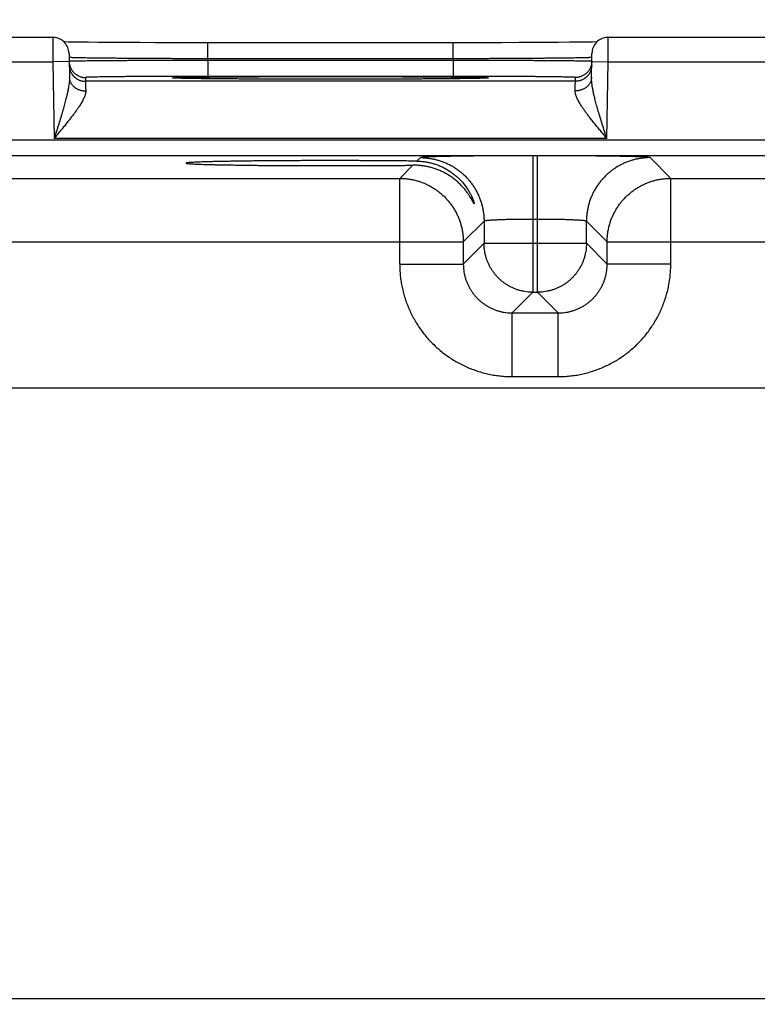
# Model space of a CAD drawing. Header units: inches. Extents: x 0 to 34, y 0 to 22.
# Tile 75 of 83: x 21.9 to 22.8, y 16.6 to 17.9. Entities that reach past the tile are written whole.
import ezdxf

# ---------------------------------------------------------------- set-up
doc = ezdxf.new("R2010")
doc.units = ezdxf.units.IN
doc.header["$LTSCALE"] = 1.87
doc.header["$MEASUREMENT"] = 0
doc.layers.get('0').update_dxf_attribs({"linetype": 'CONTINUOUS'})
doc.layers.add('DIMENSIONS', color=7, linetype='CONTINUOUS')
doc.styles.get("Standard").update_dxf_attribs({"font": 'txt', "width": 0.8})
doc.dimstyles.new('DIMSTYLE_1', dxfattribs={"dimtxt": 0.125, "dimasz": 0.18, "dimexe": 0.18, "dimexo": 0.0625, "dimgap": 0.09, "dimtad": 0, "dimtih": 1, "dimtoh": 1, "dimdec": 3, "dimzin": 4, "dimdsep": 46, "dimtxsty": 'STANDARD', "dimblk": '_FILLED', "dimblk1": '_FILLED', "dimblk2": '_FILLED', "dimcen": 0.09, "dimadec": 0, "dimazin": 0, "dimtp": 0.01, "dimtm": 0.01, "dimtfac": 1, "dimtdec": 3, "dimtofl": 0, "dimtmove": 0, "dimatfit": 3, "dimldrblk": '_FILLED', "dimfxl": 1, "dimtolj": 1, "dimtzin": 4, "dimarcsym": 0})

# ---------------------------------------------------------------- blocks, each defined once
blk = doc.blocks.new('_FILLED')
at = {"color": 0, "linetype": 'BYBLOCK'}
blk.add_solid([(0, 0), (-1, 0.1736), (-1, -0.1736)], dxfattribs=at)
blk = doc.blocks.new('*D12')
at = {"layer": 'DIMENSIONS', "color": 2, "linetype": 'CONTINUOUS'}
for p, q in [((20.471, 16.6495), (20.471, 19.4601)), ((23.221, 16.6575), (23.221, 19.4601)), ((20.471, 19.3351), (21.1691, 19.3351)), ((23.221, 19.3351), (22.6191, 19.3351))]:
    blk.add_line(p, q, dxfattribs=at)
at = {"layer": 'DIMENSIONS', "color": 2, "linetype": 'CONTINUOUS', "xscale": 0.18, "yscale": 0.18, "zscale": 0.18, "rotation": 180}
blk.add_blockref('_FILLED', (20.471, 19.3351), dxfattribs=at)
at = {"layer": 'DIMENSIONS', "color": 2, "linetype": 'CONTINUOUS', "xscale": 0.18, "yscale": 0.18, "zscale": 0.18}
blk.add_blockref('_FILLED', (23.221, 19.3351), dxfattribs=at)
at = {"layer": 'DIMENSIONS', "color": 2, "linetype": 'CONTINUOUS', "width": 0.8}
for s, p in [('[', (21.8566, 19.2726)), (']', (22.4566, 19.2726)), ('2.750', (21.2316, 19.2726)), ('69.85', (21.9566, 19.2726))]:
    blk.add_text(s, height=0.125, dxfattribs=at).set_placement(p)

msp = doc.modelspace()

# ---------------------------------------------------------------- linework, layer by layer
at = {"color": 7, "linetype": 'CONTINUOUS'}
for p, q in [((21.7274, 17.8348), (21.9765, 17.8348)), ((21.9956, 17.829), (21.9904, 17.8291)), ((22.0023, 17.8289), (21.9956, 17.829)), ((22.0105, 17.8288), (22.0023, 17.8289)), ((22.0205, 17.8287), (22.0105, 17.8288)), ((22.0325, 17.8286), (22.0205, 17.8287)), ((22.0468, 17.8285), (22.0325, 17.8286)), ((22.0637, 17.8284), (22.0468, 17.8285)), ((22.0837, 17.8283), (22.0637, 17.8284)), ((22.1023, 17.8282), (22.0837, 17.8283)), ((22.1233, 17.8281), (22.1023, 17.8282)), ((22.1472, 17.8281), (22.1233, 17.8281)), ((22.4674, 17.8281), (22.1472, 17.8281)), ((22.1666, 17.8084), (22.1666, 17.8281)), ((22.485, 17.8281), (22.4674, 17.8281)), ((22.4674, 17.8084), (22.4674, 17.8281)), ((22.507, 17.8281), (22.485, 17.8281)), ((22.5266, 17.8282), (22.507, 17.8281)), ((22.5482, 17.8283), (22.5266, 17.8282)), ((22.5668, 17.8283), (22.5482, 17.8283)), ((22.5827, 17.8284), (22.5668, 17.8283)), ((22.5964, 17.8285), (22.5827, 17.8284)), ((22.6102, 17.8287), (22.5964, 17.8285)), ((22.6217, 17.8288), (22.6102, 17.8287)), ((22.6309, 17.8289), (22.6217, 17.8288)), ((22.6381, 17.829), (22.6309, 17.8289)), ((22.6436, 17.8291), (22.6381, 17.829)), ((22.6574, 17.8348), (22.9065, 17.8348)), ((21.9965, 17.8151), (21.997, 17.7854)), ((22.6369, 17.7854), (22.6374, 17.8151)), ((21.7273, 17.8048), (21.9766, 17.8048)), ((21.9966, 17.8051), (21.9766, 17.8048)), ((21.9766, 17.8048), (21.9783, 17.7109)), ((22.1666, 17.8084), (22.1666, 17.8065)), ((22.4674, 17.8084), (22.1666, 17.8084)), ((22.1666, 17.8065), (22.1666, 17.7869)), ((22.4673, 17.8065), (22.1666, 17.8065)), ((22.4674, 17.8084), (22.4673, 17.8065)), ((22.4673, 17.8065), (22.4673, 17.7869)), ((22.6373, 17.8051), (22.6573, 17.8048)), ((22.6556, 17.7109), (22.6573, 17.8048)), ((22.6573, 17.8048), (22.9066, 17.8048)), ((22.0166, 17.7856), (22.0167, 17.7809)), ((22.6172, 17.7809), (22.0167, 17.7809)), ((22.1266, 17.7847), (22.1262, 17.7848)), ((22.1272, 17.7847), (22.1266, 17.7847)), ((22.1279, 17.7847), (22.1272, 17.7847)), ((22.1287, 17.7846), (22.1279, 17.7847)), ((22.1303, 17.7846), (22.1287, 17.7846)), ((22.1324, 17.7845), (22.1303, 17.7846)), ((22.1359, 17.7844), (22.1324, 17.7845)), ((22.1417, 17.7843), (22.1359, 17.7844)), ((22.1492, 17.7842), (22.1417, 17.7843)), ((22.1585, 17.7841), (22.1492, 17.7842)), ((22.17, 17.7839), (22.1585, 17.7841)), ((22.4673, 17.7869), (22.1666, 17.7869)), ((22.1841, 17.7838), (22.17, 17.7839)), ((22.1977, 17.7837), (22.1841, 17.7838)), ((22.2136, 17.7836), (22.1977, 17.7837)), ((22.232, 17.7835), (22.2136, 17.7836)), ((22.2529, 17.7834), (22.232, 17.7835)), ((22.2766, 17.7834), (22.2529, 17.7834)), ((22.2962, 17.7833), (22.2766, 17.7834)), ((22.317, 17.7833), (22.2962, 17.7833)), ((22.3364, 17.7833), (22.317, 17.7833)), ((22.3601, 17.7834), (22.3364, 17.7833)), ((22.3809, 17.7834), (22.3601, 17.7834)), ((22.3991, 17.7835), (22.3809, 17.7834)), ((22.4189, 17.7836), (22.3991, 17.7835)), ((22.4353, 17.7837), (22.4189, 17.7836)), ((22.4512, 17.7838), (22.4353, 17.7837)), ((22.464, 17.7839), (22.4512, 17.7838)), ((22.4747, 17.784), (22.464, 17.7839)), ((22.4834, 17.7842), (22.4747, 17.784)), ((22.4905, 17.7843), (22.4834, 17.7842)), ((22.4962, 17.7844), (22.4905, 17.7843)), ((22.5005, 17.7845), (22.4962, 17.7844)), ((22.5031, 17.7846), (22.5005, 17.7845)), ((22.5047, 17.7846), (22.5031, 17.7846)), ((22.5054, 17.7846), (22.5047, 17.7846)), ((22.5063, 17.7847), (22.5054, 17.7846)), ((22.507, 17.7847), (22.5063, 17.7847)), ((22.5074, 17.7847), (22.507, 17.7847)), ((22.5078, 17.7848), (22.5074, 17.7847)), ((22.5081, 17.7848), (22.5078, 17.7848)), ((22.5083, 17.7848), (22.5081, 17.7848)), ((22.6172, 17.7809), (22.6173, 17.7856)), ((23.6956, 17.7087), (20.0253, 17.7087)), ((22.6556, 17.7109), (21.9783, 17.7109)), ((23.6956, 17.6897), (20.0253, 17.6897)), ((22.4272, 17.6873), (22.4229, 17.683)), ((22.5707, 17.6896), (22.5652, 17.6896)), ((22.5652, 17.6896), (22.5652, 17.5223)), ((22.5707, 17.5223), (22.5707, 17.6896)), ((22.7341, 17.6619), (22.7087, 17.6873)), ((22.4179, 17.678), (22.4018, 17.6619)), ((21.8041, 17.6619), (22.4018, 17.6619)), ((22.4018, 17.5569), (22.4018, 17.6619)), ((22.7341, 17.6619), (23.3318, 17.6619)), ((22.7341, 17.5569), (22.7341, 17.6619)), ((22.5052, 17.6093), (22.4798, 17.5839)), ((22.5052, 17.6093), (22.5052, 17.5823)), ((22.5707, 17.6116), (22.5652, 17.6116)), ((22.6307, 17.5823), (22.6307, 17.6093)), ((22.6561, 17.5839), (22.6307, 17.6093)), ((21.7261, 17.5839), (22.4798, 17.5839)), ((22.4798, 17.5839), (22.4798, 17.5569)), ((22.6561, 17.5839), (23.4098, 17.5839)), ((22.6561, 17.5569), (22.6561, 17.5839)), ((22.5052, 17.5823), (22.4798, 17.5569)), ((22.5052, 17.5823), (22.6307, 17.5823)), ((22.6307, 17.5823), (22.6561, 17.5569)), ((22.4018, 17.5569), (22.4798, 17.5569)), ((22.7341, 17.5569), (22.6561, 17.5569)), ((22.5652, 17.5223), (22.5398, 17.4969)), ((22.5652, 17.5223), (22.5707, 17.5223)), ((22.5707, 17.5223), (22.5961, 17.4969)), ((22.5398, 17.4969), (22.5961, 17.4969)), ((22.5398, 17.4189), (22.5398, 17.4969)), ((22.5961, 17.4189), (22.5961, 17.4969)), ((22.5398, 17.4189), (22.5961, 17.4189)), ((23.5439, 17.4046), (20.158, 17.4046)), ((20.158, 16.6565), (23.5439, 16.6565))]:
    msp.add_line(p, q, dxfattribs=at)
for points in [[(21.9965, 17.8151), (21.9963, 17.817), (21.996, 17.8189), (21.9956, 17.8207), (21.9949, 17.8224), (21.9941, 17.8241), (21.9932, 17.8257), (21.9921, 17.8273), (21.9909, 17.8287), (21.9895, 17.83), (21.988, 17.8311), (21.9864, 17.8321), (21.9848, 17.833), (21.983, 17.8337), (21.9812, 17.8342), (21.9794, 17.8346), (21.9775, 17.8347), (21.9765, 17.8348)], [(22.6574, 17.8348), (22.6564, 17.8347), (22.6545, 17.8346), (22.6527, 17.8342), (22.6509, 17.8337), (22.6492, 17.833), (22.6475, 17.8321), (22.6459, 17.8311), (22.6444, 17.83), (22.6431, 17.8287), (22.6418, 17.8273), (22.6407, 17.8257), (22.6398, 17.8241), (22.639, 17.8224), (22.6383, 17.8207), (22.6379, 17.8189), (22.6376, 17.817), (22.6374, 17.8151)], [(22.1262, 17.7848), (22.1258, 17.7848), (22.1257, 17.7848), (22.1256, 17.7848), (22.1255, 17.7848), (22.1255, 17.7848), (22.1255, 17.7848)], [(22.5084, 17.7848), (22.5084, 17.7848), (22.5084, 17.7848), (22.5083, 17.7848), (22.5083, 17.7848)]]:
    msp.add_lwpolyline(points, dxfattribs=at)
for points, knots in [([(21.9765, 17.8348), (21.9765, 17.8348), (21.9765, 17.8346), (21.9765, 17.8345), (21.9765, 17.834), (21.9765, 17.8335), (21.9765, 17.8327), (21.9765, 17.8318), (21.9765, 17.8308), (21.9765, 17.8296), (21.9765, 17.8283), (21.9765, 17.8268), (21.9765, 17.8252), (21.9765, 17.8235), (21.9765, 17.8217), (21.9766, 17.8198), (21.9766, 17.8178), (21.9766, 17.8158), (21.9766, 17.8136), (21.9766, 17.8115), (21.9766, 17.8092), (21.9766, 17.807), (21.9766, 17.8055), (21.9766, 17.8048)], [0, 0, 0, 0, 0.002135, 0.009961, 0.023392, 0.042352, 0.066735, 0.096404, 0.131191, 0.170898, 0.215298, 0.26414, 0.31715, 0.374029, 0.434451, 0.498072, 0.564529, 0.633427, 0.704359, 0.776905, 0.850646, 0.925154, 1, 1, 1, 1]), ([(22.6573, 17.8048), (22.6573, 17.8055), (22.6573, 17.807), (22.6573, 17.8092), (22.6573, 17.8115), (22.6573, 17.8136), (22.6573, 17.8158), (22.6573, 17.8178), (22.6574, 17.8198), (22.6574, 17.8217), (22.6574, 17.8235), (22.6574, 17.8252), (22.6574, 17.8268), (22.6574, 17.8283), (22.6574, 17.8296), (22.6574, 17.8308), (22.6574, 17.8318), (22.6574, 17.8327), (22.6574, 17.8335), (22.6574, 17.834), (22.6574, 17.8345), (22.6574, 17.8346), (22.6574, 17.8348), (22.6574, 17.8348)], [0, 0, 0, 0, 0.074846, 0.149354, 0.223095, 0.295641, 0.366573, 0.435471, 0.501928, 0.565549, 0.625971, 0.68285, 0.73586, 0.784702, 0.829102, 0.868809, 0.903596, 0.933265, 0.957648, 0.976608, 0.990039, 0.997865, 1, 1, 1, 1]), ([(21.9966, 17.8051), (21.9967, 17.8046), (21.9967, 17.8035), (21.9969, 17.802), (21.9972, 17.801), (21.9972, 17.8007)], [0, 0, 0, 0, 0.363067, 0.744925, 1, 1, 1, 1]), ([(22.1666, 17.8084), (22.1638, 17.8085), (22.1582, 17.8085), (22.1499, 17.8085), (22.1416, 17.8085), (22.1334, 17.8085), (22.1253, 17.8086), (22.1172, 17.8086), (22.1093, 17.8086), (22.1015, 17.8087), (22.0939, 17.8087), (22.0865, 17.8088), (22.0792, 17.8088), (22.0722, 17.8089), (22.0654, 17.8089), (22.0588, 17.809), (22.0525, 17.809), (22.0464, 17.8091), (22.0407, 17.8091), (22.0353, 17.8092), (22.0301, 17.8093), (22.0253, 17.8093), (22.0209, 17.8094), (22.0168, 17.8094), (22.013, 17.8095), (22.0096, 17.8096), (22.0066, 17.8096), (22.004, 17.8097), (22.0018, 17.8098), (22, 17.8098), (21.9986, 17.8099), (21.9975, 17.8099), (21.997, 17.81), (21.9968, 17.81)], [0, 0, 0, 0, 0.049158, 0.098201, 0.147005, 0.19545, 0.243419, 0.290796, 0.337466, 0.383314, 0.42823, 0.472105, 0.514833, 0.556314, 0.596449, 0.635144, 0.672309, 0.707856, 0.741705, 0.773773, 0.803986, 0.83227, 0.858558, 0.882785, 0.904891, 0.924822, 0.942529, 0.957966, 0.971096, 0.981887, 0.990313, 0.996354, 1, 1, 1, 1]), ([(22.1666, 17.8065), (22.1638, 17.8065), (22.1582, 17.8065), (22.1499, 17.8065), (22.1417, 17.8065), (22.1334, 17.8064), (22.1253, 17.8064), (22.1173, 17.8064), (22.1093, 17.8063), (22.1016, 17.8063), (22.094, 17.8063), (22.0865, 17.8062), (22.0793, 17.8062), (22.0722, 17.8062), (22.0654, 17.8061), (22.0589, 17.8061), (22.0525, 17.806), (22.0465, 17.806), (22.0408, 17.8059), (22.0353, 17.8059), (22.0302, 17.8059), (22.0254, 17.8058), (22.0209, 17.8058), (22.0168, 17.8057), (22.0131, 17.8057), (22.0097, 17.8056), (22.0067, 17.8056), (22.0041, 17.8055), (22.0019, 17.8055), (22, 17.8054), (21.9986, 17.8053), (21.9975, 17.8054), (21.9971, 17.8052), (21.9968, 17.8053)], [0, 0, 0, 0, 0.049166, 0.098215, 0.147022, 0.195466, 0.243431, 0.290803, 0.33747, 0.38332, 0.428241, 0.472121, 0.514854, 0.556339, 0.596478, 0.63518, 0.672353, 0.707911, 0.741768, 0.773843, 0.804059, 0.832346, 0.858634, 0.88286, 0.904965, 0.924894, 0.942595, 0.958026, 0.971147, 0.981929, 0.990344, 0.996372, 1, 1, 1, 1]), ([(22.6371, 17.8053), (22.6368, 17.8052), (22.6364, 17.8054), (22.6353, 17.8053), (22.6339, 17.8054), (22.632, 17.8055), (22.6298, 17.8055), (22.6272, 17.8056), (22.6242, 17.8056), (22.6208, 17.8057), (22.6171, 17.8057), (22.613, 17.8058), (22.6085, 17.8058), (22.6037, 17.8059), (22.5986, 17.8059), (22.5932, 17.8059), (22.5874, 17.806), (22.5814, 17.806), (22.5751, 17.8061), (22.5685, 17.8061), (22.5617, 17.8062), (22.5547, 17.8062), (22.5474, 17.8062), (22.54, 17.8063), (22.5323, 17.8063), (22.5246, 17.8063), (22.5167, 17.8064), (22.5086, 17.8064), (22.5005, 17.8064), (22.4923, 17.8065), (22.484, 17.8065), (22.4757, 17.8065), (22.4701, 17.8065), (22.4673, 17.8065)], [0, 0, 0, 0, 0.003628, 0.009655, 0.018068, 0.028846, 0.041965, 0.057391, 0.075087, 0.095009, 0.117106, 0.141324, 0.167602, 0.195877, 0.226084, 0.25815, 0.292001, 0.327556, 0.36473, 0.403436, 0.443582, 0.485075, 0.527816, 0.571704, 0.616632, 0.662489, 0.709165, 0.756545, 0.804517, 0.852968, 0.90178, 0.950832, 1, 1, 1, 1]), ([(22.6372, 17.81), (22.6369, 17.81), (22.6365, 17.8099), (22.6354, 17.8099), (22.634, 17.8098), (22.6321, 17.8098), (22.6299, 17.8097), (22.6273, 17.8096), (22.6243, 17.8096), (22.6209, 17.8095), (22.6171, 17.8094), (22.613, 17.8094), (22.6086, 17.8093), (22.6038, 17.8093), (22.5987, 17.8092), (22.5932, 17.8091), (22.5875, 17.8091), (22.5814, 17.809), (22.5751, 17.809), (22.5686, 17.8089), (22.5618, 17.8089), (22.5547, 17.8088), (22.5475, 17.8088), (22.54, 17.8087), (22.5324, 17.8087), (22.5246, 17.8086), (22.5167, 17.8086), (22.5087, 17.8086), (22.5005, 17.8085), (22.4923, 17.8085), (22.484, 17.8085), (22.4757, 17.8085), (22.4701, 17.8085), (22.4674, 17.8084)], [0, 0, 0, 0, 0.003645, 0.009686, 0.01811, 0.028898, 0.042025, 0.057458, 0.075159, 0.095083, 0.117182, 0.141399, 0.167677, 0.195951, 0.226154, 0.258214, 0.292056, 0.327601, 0.364766, 0.403465, 0.443606, 0.485094, 0.527832, 0.571715, 0.61664, 0.662497, 0.709174, 0.756559, 0.804535, 0.852986, 0.901794, 0.95084, 1, 1, 1, 1]), ([(22.6373, 17.8051), (22.6373, 17.8046), (22.6372, 17.8035), (22.637, 17.802), (22.6368, 17.801), (22.6367, 17.8007)], [0, 0, 0, 0, 0.363067, 0.744925, 1, 1, 1, 1]), ([(21.9967, 17.8005), (21.9967, 17.8), (21.9968, 17.7988), (21.9971, 17.7971), (21.9975, 17.7954), (21.998, 17.7938), (21.9987, 17.7922), (21.9995, 17.7907), (22.0004, 17.7892), (22.0015, 17.7879), (22.0027, 17.7866), (22.004, 17.7854), (22.0053, 17.7844), (22.0068, 17.7835), (22.0083, 17.7827), (22.0099, 17.782), (22.0116, 17.7815), (22.0133, 17.7812), (22.015, 17.7809), (22.0161, 17.7809), (22.0167, 17.7809)], [0, 0, 0, 0, 0.055556, 0.111111, 0.166667, 0.222223, 0.277779, 0.333334, 0.38889, 0.444445, 0.500001, 0.555556, 0.611112, 0.666667, 0.722223, 0.777778, 0.833334, 0.888889, 0.944445, 1, 1, 1, 1]), ([(21.9972, 17.8007), (21.9973, 17.8005), (21.9975, 17.7997), (21.9979, 17.7985), (21.9986, 17.7969), (21.9994, 17.7953), (22.0004, 17.7939), (22.0014, 17.7925), (22.0026, 17.7913), (22.0039, 17.7901), (22.0053, 17.7891), (22.0067, 17.7882), (22.0083, 17.7874), (22.0099, 17.7867), (22.0115, 17.7862), (22.0132, 17.7858), (22.0149, 17.7856), (22.0161, 17.7856), (22.0166, 17.7856)], [0, 0, 0, 0, 0.021655, 0.086877, 0.152099, 0.217321, 0.282543, 0.347765, 0.412988, 0.478211, 0.543434, 0.608657, 0.673881, 0.739104, 0.804328, 0.869552, 0.934776, 1, 1, 1, 1]), ([(22.6372, 17.8005), (22.6372, 17.8), (22.6371, 17.7988), (22.6369, 17.7971), (22.6365, 17.7954), (22.6359, 17.7938), (22.6352, 17.7922), (22.6344, 17.7907), (22.6335, 17.7892), (22.6324, 17.7879), (22.6312, 17.7866), (22.6299, 17.7854), (22.6286, 17.7844), (22.6271, 17.7835), (22.6256, 17.7827), (22.624, 17.782), (22.6223, 17.7815), (22.6206, 17.7812), (22.6189, 17.7809), (22.6178, 17.7809), (22.6172, 17.7809)], [0, 0, 0, 0, 0.055556, 0.111111, 0.166667, 0.222223, 0.277779, 0.333335, 0.38889, 0.444446, 0.500001, 0.555557, 0.611112, 0.666668, 0.722223, 0.777778, 0.833334, 0.888889, 0.944445, 1, 1, 1, 1]), ([(22.6367, 17.8007), (22.6366, 17.8005), (22.6364, 17.7997), (22.636, 17.7985), (22.6353, 17.7969), (22.6345, 17.7953), (22.6336, 17.7939), (22.6325, 17.7925), (22.6313, 17.7913), (22.63, 17.7901), (22.6286, 17.7891), (22.6272, 17.7882), (22.6256, 17.7874), (22.6241, 17.7867), (22.6224, 17.7862), (22.6207, 17.7858), (22.619, 17.7856), (22.6178, 17.7856), (22.6173, 17.7856)], [0, 0, 0, 0, 0.021655, 0.086877, 0.152099, 0.217321, 0.282543, 0.347765, 0.412988, 0.478211, 0.543434, 0.608657, 0.673881, 0.739104, 0.804328, 0.869552, 0.934776, 1, 1, 1, 1]), ([(21.997, 17.7854), (21.997, 17.7845), (21.997, 17.7827), (21.9968, 17.7799), (21.9964, 17.7765), (21.9957, 17.7727), (21.9949, 17.7682), (21.9937, 17.7632), (21.9923, 17.7575), (21.9906, 17.7511), (21.9886, 17.7441), (21.9863, 17.7364), (21.9838, 17.7282), (21.9811, 17.7196), (21.9792, 17.7138), (21.9783, 17.7109)], [0, 0, 0, 0, 0.032329, 0.069712, 0.113095, 0.163458, 0.221678, 0.288549, 0.364735, 0.450607, 0.546083, 0.650496, 0.762483, 0.879821, 1, 1, 1, 1]), ([(21.997, 17.7854), (21.997, 17.7849), (21.9971, 17.7839), (21.9973, 17.7825), (21.9977, 17.7811), (21.9982, 17.7797), (21.9989, 17.7784), (21.9997, 17.7772), (22.0007, 17.776), (22.0018, 17.7748), (22.0029, 17.7738), (22.0042, 17.7728), (22.0056, 17.772), (22.0071, 17.7712), (22.0086, 17.7706), (22.0102, 17.77), (22.0119, 17.7696), (22.0135, 17.7693), (22.0153, 17.7691), (22.0164, 17.7691), (22.017, 17.7691)], [0, 0, 0, 0, 0.0504, 0.100967, 0.151861, 0.203229, 0.255201, 0.307885, 0.361362, 0.415689, 0.470893, 0.526977, 0.583915, 0.64166, 0.700142, 0.759272, 0.818946, 0.879045, 0.939441, 1, 1, 1, 1]), ([(22.1666, 17.7869), (22.1641, 17.7869), (22.1591, 17.7869), (22.1515, 17.7869), (22.144, 17.7869), (22.1365, 17.7868), (22.1291, 17.7868), (22.1218, 17.7868), (22.1146, 17.7868), (22.1076, 17.7868), (22.1006, 17.7867), (22.0939, 17.7867), (22.0874, 17.7867), (22.081, 17.7866), (22.0749, 17.7866), (22.069, 17.7866), (22.0634, 17.7865), (22.058, 17.7865), (22.0529, 17.7864), (22.0481, 17.7864), (22.0436, 17.7863), (22.0394, 17.7863), (22.0356, 17.7862), (22.032, 17.7861), (22.0289, 17.7861), (22.0261, 17.786), (22.0236, 17.786), (22.0215, 17.7859), (22.0198, 17.7858), (22.0185, 17.7858), (22.0175, 17.7857), (22.017, 17.7856), (22.0166, 17.7856), (22.0166, 17.7856)], [0, 0, 0, 0, 0.050235, 0.100529, 0.150706, 0.200594, 0.250025, 0.298833, 0.346856, 0.393956, 0.440029, 0.48497, 0.528674, 0.57103, 0.611922, 0.651235, 0.688866, 0.724724, 0.758722, 0.790771, 0.820786, 0.848689, 0.874402, 0.897856, 0.919004, 0.9378, 0.954195, 0.968133, 0.979573, 0.988484, 0.994847, 0.998666, 1, 1, 1, 1]), ([(22.0167, 17.7809), (22.0167, 17.7808), (22.0167, 17.7807), (22.0167, 17.7803), (22.0167, 17.7796), (22.0168, 17.7788), (22.0168, 17.7777), (22.0168, 17.7764), (22.0169, 17.7749), (22.0169, 17.7731), (22.0169, 17.7712), (22.017, 17.7698), (22.017, 17.7691)], [0, 0, 0, 0, 0.012993, 0.045923, 0.098678, 0.171082, 0.26289, 0.373796, 0.503429, 0.651356, 0.817077, 1, 1, 1, 1]), ([(22.1255, 17.7848), (22.1252, 17.7848), (22.1246, 17.7848), (22.124, 17.785), (22.1233, 17.7848), (22.1233, 17.7852), (22.124, 17.7851), (22.1248, 17.7853), (22.1262, 17.7853), (22.128, 17.7854), (22.1302, 17.7855), (22.1329, 17.7856), (22.136, 17.7856), (22.1395, 17.7857), (22.1435, 17.7858), (22.1478, 17.7858), (22.1526, 17.7859), (22.1577, 17.786), (22.1632, 17.7861), (22.1691, 17.7861), (22.1753, 17.7862), (22.1818, 17.7862), (22.1887, 17.7863), (22.1959, 17.7863), (22.2033, 17.7864), (22.211, 17.7864), (22.219, 17.7865), (22.2272, 17.7865), (22.2355, 17.7866), (22.2441, 17.7866), (22.2529, 17.7866), (22.2618, 17.7866), (22.2708, 17.7867), (22.28, 17.7867), (22.2892, 17.7867), (22.2984, 17.7867), (22.3077, 17.7867), (22.3139, 17.7867), (22.317, 17.7867)], [0, 0, 0, 0, 0.004248, 0.00889, 0.011241, 0.011658, 0.014002, 0.018635, 0.025562, 0.034762, 0.046217, 0.059904, 0.075792, 0.09384, 0.114005, 0.136245, 0.160507, 0.186731, 0.214855, 0.244816, 0.276546, 0.309968, 0.345008, 0.381585, 0.419609, 0.458981, 0.499603, 0.541387, 0.584245, 0.628092, 0.672839, 0.71837, 0.764544, 0.811219, 0.858251, 0.905493, 0.952793, 1, 1, 1, 1]), ([(22.3024, 17.7833), (22.301, 17.7833), (22.2967, 17.7833), (22.2892, 17.7833), (22.28, 17.7834), (22.2709, 17.7834), (22.2618, 17.7834), (22.2529, 17.7834), (22.2442, 17.7835), (22.2356, 17.7835), (22.2272, 17.7835), (22.219, 17.7836), (22.211, 17.7836), (22.2033, 17.7837), (22.1959, 17.7837), (22.1887, 17.7838), (22.1819, 17.7838), (22.1753, 17.7839), (22.1691, 17.7839), (22.1632, 17.784), (22.1577, 17.7841), (22.1526, 17.7841), (22.1478, 17.7842), (22.1435, 17.7843), (22.1395, 17.7843), (22.136, 17.7844), (22.1329, 17.7845), (22.1302, 17.7846), (22.128, 17.7846), (22.1266, 17.7847), (22.126, 17.7847)], [0, 0, 0, 0, 0.022191, 0.074669, 0.12691, 0.178755, 0.230045, 0.280625, 0.330341, 0.379064, 0.426692, 0.47313, 0.518277, 0.562033, 0.60429, 0.644941, 0.683883, 0.721027, 0.75629, 0.789591, 0.820849, 0.849995, 0.876962, 0.901683, 0.924097, 0.944157, 0.961817, 0.977034, 0.98977, 1, 1, 1, 1]), ([(22.317, 17.7833), (22.3139, 17.7833), (22.3095, 17.7833), (22.3052, 17.7833), (22.3039, 17.7833)], [0, 0, 0, 0, 0.707157, 1, 1, 1, 1]), ([(22.317, 17.7867), (22.32, 17.7867), (22.3262, 17.7867), (22.3355, 17.7867), (22.3447, 17.7867), (22.3539, 17.7867), (22.363, 17.7867), (22.3721, 17.7866), (22.381, 17.7866), (22.3898, 17.7866), (22.3983, 17.7866), (22.4067, 17.7865), (22.4149, 17.7865), (22.4229, 17.7864), (22.4306, 17.7864), (22.438, 17.7863), (22.4452, 17.7863), (22.452, 17.7862), (22.4586, 17.7862), (22.4648, 17.7861), (22.4707, 17.7861), (22.4762, 17.786), (22.4813, 17.7859), (22.4861, 17.7858), (22.4904, 17.7858), (22.4944, 17.7857), (22.4979, 17.7856), (22.501, 17.7856), (22.5037, 17.7855), (22.5059, 17.7854), (22.5077, 17.7853), (22.5091, 17.7853), (22.5099, 17.7851), (22.5106, 17.7852), (22.5106, 17.7848), (22.5099, 17.785), (22.5093, 17.7848), (22.5087, 17.7848), (22.5084, 17.7848)], [0, 0, 0, 0, 0.0472, 0.094487, 0.141713, 0.188727, 0.235384, 0.281542, 0.32706, 0.371802, 0.415649, 0.458512, 0.500303, 0.540932, 0.58031, 0.618339, 0.654922, 0.689967, 0.723394, 0.755129, 0.785098, 0.813228, 0.839458, 0.863726, 0.885974, 0.906145, 0.924197, 0.940091, 0.953785, 0.965246, 0.974453, 0.981386, 0.986028, 0.988379, 0.988796, 0.99114, 0.995774, 1, 1, 1, 1]), ([(22.3294, 17.7833), (22.3283, 17.7833), (22.3264, 17.7833), (22.3244, 17.7833), (22.3235, 17.7833)], [0, 0, 0, 0, 0.540504, 1, 1, 1, 1]), ([(22.5079, 17.7847), (22.5073, 17.7847), (22.506, 17.7846), (22.5037, 17.7846), (22.501, 17.7845), (22.4979, 17.7844), (22.4944, 17.7843), (22.4904, 17.7843), (22.4861, 17.7842), (22.4813, 17.7841), (22.4762, 17.7841), (22.4707, 17.784), (22.4648, 17.7839), (22.4586, 17.7839), (22.4521, 17.7838), (22.4452, 17.7838), (22.438, 17.7837), (22.4306, 17.7837), (22.4229, 17.7836), (22.4149, 17.7836), (22.4068, 17.7835), (22.3984, 17.7835), (22.3898, 17.7835), (22.381, 17.7834), (22.3721, 17.7834), (22.3631, 17.7834), (22.3539, 17.7834), (22.3447, 17.7833), (22.337, 17.7833), (22.3323, 17.7833), (22.3308, 17.7833)], [0, 0, 0, 0, 0.010179, 0.022852, 0.037994, 0.055572, 0.075538, 0.097848, 0.122453, 0.149296, 0.178308, 0.209422, 0.242569, 0.277673, 0.314649, 0.353415, 0.393882, 0.43595, 0.479508, 0.52445, 0.570676, 0.618092, 0.666601, 0.716107, 0.76648, 0.817565, 0.869203, 0.921236, 0.973502, 1, 1, 1, 1]), ([(22.6173, 17.7856), (22.6173, 17.7856), (22.6169, 17.7856), (22.6164, 17.7857), (22.6154, 17.7858), (22.6141, 17.7858), (22.6124, 17.7859), (22.6103, 17.786), (22.6078, 17.786), (22.605, 17.7861), (22.6019, 17.7861), (22.5983, 17.7862), (22.5945, 17.7863), (22.5903, 17.7863), (22.5858, 17.7864), (22.581, 17.7864), (22.5759, 17.7865), (22.5705, 17.7865), (22.5649, 17.7866), (22.559, 17.7866), (22.5529, 17.7866), (22.5465, 17.7867), (22.54, 17.7867), (22.5333, 17.7867), (22.5264, 17.7868), (22.5193, 17.7868), (22.5121, 17.7868), (22.5048, 17.7868), (22.4974, 17.7868), (22.4899, 17.7869), (22.4824, 17.7869), (22.4749, 17.7869), (22.4698, 17.7869), (22.4673, 17.7869)], [0, 0, 0, 0, 0.001334, 0.005153, 0.011515, 0.020425, 0.031863, 0.045799, 0.062191, 0.080986, 0.102133, 0.125587, 0.151299, 0.179201, 0.209215, 0.241262, 0.275259, 0.311117, 0.348747, 0.38806, 0.428951, 0.471306, 0.515009, 0.559949, 0.606021, 0.653122, 0.701147, 0.749959, 0.799394, 0.849286, 0.899467, 0.949763, 1, 1, 1, 1]), ([(22.6369, 17.7854), (22.6369, 17.7849), (22.6368, 17.7839), (22.6366, 17.7825), (22.6362, 17.7811), (22.6357, 17.7797), (22.635, 17.7784), (22.6342, 17.7772), (22.6332, 17.776), (22.6322, 17.7748), (22.631, 17.7738), (22.6297, 17.7728), (22.6283, 17.772), (22.6268, 17.7712), (22.6253, 17.7706), (22.6237, 17.77), (22.6221, 17.7696), (22.6204, 17.7693), (22.6187, 17.7691), (22.6175, 17.7691), (22.6169, 17.7691)], [0, 0, 0, 0, 0.050399, 0.100964, 0.151857, 0.203225, 0.255196, 0.307879, 0.361356, 0.415682, 0.470887, 0.52697, 0.583908, 0.641654, 0.700136, 0.759268, 0.818942, 0.879043, 0.93944, 1, 1, 1, 1]), ([(22.6169, 17.7691), (22.6169, 17.7698), (22.617, 17.7712), (22.617, 17.7731), (22.6171, 17.7749), (22.6171, 17.7764), (22.6171, 17.7777), (22.6171, 17.7788), (22.6172, 17.7796), (22.6172, 17.7803), (22.6172, 17.7807), (22.6172, 17.7808), (22.6172, 17.7809)], [0, 0, 0, 0, 0.182925, 0.348646, 0.496571, 0.626204, 0.73711, 0.828918, 0.901322, 0.954077, 0.987007, 1, 1, 1, 1]), ([(22.6556, 17.7109), (22.6547, 17.7138), (22.6528, 17.7196), (22.6502, 17.7282), (22.6476, 17.7364), (22.6453, 17.7441), (22.6433, 17.7511), (22.6416, 17.7575), (22.6402, 17.7632), (22.639, 17.7682), (22.6382, 17.7727), (22.6376, 17.7765), (22.6372, 17.7799), (22.6369, 17.7827), (22.6369, 17.7845), (22.6369, 17.7854)], [0, 0, 0, 0, 0.120178, 0.237516, 0.349503, 0.453916, 0.549393, 0.635264, 0.711451, 0.778322, 0.836542, 0.886906, 0.930288, 0.967671, 1, 1, 1, 1]), ([(22.017, 17.7691), (22.017, 17.7686), (22.017, 17.7677), (22.0167, 17.7662), (22.0164, 17.7646), (22.0158, 17.7628), (22.015, 17.7609), (22.014, 17.7588), (22.0128, 17.7564), (22.0114, 17.7539), (22.0097, 17.7511), (22.0077, 17.7481), (22.0054, 17.7449), (22.0029, 17.7413), (22, 17.7376), (21.9969, 17.7336), (21.9935, 17.7293), (21.9899, 17.7249), (21.9861, 17.7203), (21.9822, 17.7156), (21.9796, 17.7125), (21.9783, 17.7109)], [0, 0, 0, 0, 0.019066, 0.040044, 0.063374, 0.089482, 0.118784, 0.15167, 0.188545, 0.22979, 0.275745, 0.326718, 0.382918, 0.444486, 0.511387, 0.583456, 0.660294, 0.741312, 0.825601, 0.91216, 1, 1, 1, 1]), ([(22.6556, 17.7109), (22.6543, 17.7125), (22.6517, 17.7156), (22.6478, 17.7203), (22.644, 17.7249), (22.6404, 17.7293), (22.637, 17.7336), (22.6339, 17.7376), (22.6311, 17.7413), (22.6285, 17.7449), (22.6262, 17.7481), (22.6242, 17.7511), (22.6225, 17.7539), (22.6211, 17.7564), (22.6199, 17.7588), (22.6189, 17.7609), (22.6181, 17.7628), (22.6176, 17.7646), (22.6172, 17.7662), (22.617, 17.7677), (22.6169, 17.7686), (22.6169, 17.7691)], [0, 0, 0, 0, 0.08784, 0.174398, 0.258687, 0.339705, 0.416543, 0.488612, 0.555514, 0.617081, 0.673282, 0.724254, 0.77021, 0.811455, 0.84833, 0.881216, 0.910518, 0.936626, 0.959956, 0.980934, 1, 1, 1, 1]), ([(22.317, 17.6836), (22.314, 17.6836), (22.3081, 17.6836), (22.2993, 17.6836), (22.2906, 17.6836), (22.2819, 17.6836), (22.2733, 17.6835), (22.2648, 17.6835), (22.2564, 17.6835), (22.2482, 17.6834), (22.2402, 17.6833), (22.2323, 17.6833), (22.2247, 17.6832), (22.2173, 17.6831), (22.2101, 17.683), (22.2032, 17.6829), (22.1966, 17.6828), (22.1903, 17.6827), (22.1843, 17.6826), (22.1786, 17.6825), (22.1732, 17.6824), (22.1683, 17.6822), (22.1637, 17.6821), (22.1595, 17.682), (22.1556, 17.6818), (22.1522, 17.6817), (22.1492, 17.6815), (22.1466, 17.6814), (22.1444, 17.6813), (22.1427, 17.6811), (22.1413, 17.681), (22.1405, 17.6808), (22.1399, 17.6808), (22.1399, 17.6806), (22.1399, 17.6805)], [0, 0, 0, 0, 0.049781, 0.099498, 0.148966, 0.198001, 0.246556, 0.294552, 0.34181, 0.388158, 0.433561, 0.477935, 0.521111, 0.562935, 0.603387, 0.642378, 0.679761, 0.715406, 0.749302, 0.781365, 0.811474, 0.839529, 0.865524, 0.889389, 0.911032, 0.930387, 0.947454, 0.962179, 0.974507, 0.984409, 0.991889, 0.99693, 0.999561, 1, 1, 1, 1]), ([(22.1399, 17.6805), (22.1399, 17.6805), (22.1399, 17.6803), (22.1405, 17.6803), (22.1413, 17.6801), (22.1427, 17.68), (22.1444, 17.6798), (22.1466, 17.6797), (22.1492, 17.6795), (22.1522, 17.6794), (22.1556, 17.6793), (22.1595, 17.6791), (22.1637, 17.679), (22.1683, 17.6789), (22.1732, 17.6787), (22.1786, 17.6786), (22.1843, 17.6785), (22.1903, 17.6784), (22.1966, 17.6783), (22.2032, 17.6782), (22.2101, 17.6781), (22.2173, 17.678), (22.2247, 17.6779), (22.2323, 17.6778), (22.2402, 17.6778), (22.2482, 17.6777), (22.2564, 17.6776), (22.2648, 17.6776), (22.2733, 17.6775), (22.2819, 17.6775), (22.2906, 17.6775), (22.2993, 17.6775), (22.3081, 17.6775), (22.314, 17.6775), (22.317, 17.6775)], [0, 0, 0, 0, 0.00043, 0.003061, 0.008103, 0.015582, 0.025484, 0.037813, 0.052538, 0.069604, 0.08896, 0.110604, 0.134468, 0.160464, 0.188519, 0.218628, 0.250691, 0.284588, 0.320233, 0.357616, 0.396608, 0.43706, 0.478885, 0.522061, 0.566435, 0.611839, 0.658187, 0.705445, 0.753442, 0.801997, 0.851033, 0.900501, 0.950219, 1, 1, 1, 1]), ([(22.4229, 17.683), (22.4206, 17.6831), (22.4157, 17.6831), (22.4084, 17.6832), (22.4008, 17.6833), (22.393, 17.6833), (22.385, 17.6834), (22.3769, 17.6835), (22.3686, 17.6835), (22.3602, 17.6835), (22.3517, 17.6836), (22.3431, 17.6836), (22.3344, 17.6836), (22.3257, 17.6836), (22.3199, 17.6836), (22.317, 17.6836)], [0, 0, 0, 0, 0.067248, 0.136818, 0.208457, 0.28198, 0.357319, 0.434211, 0.512411, 0.591866, 0.672326, 0.753506, 0.835333, 0.917598, 1, 1, 1, 1]), ([(22.4229, 17.683), (22.4244, 17.683), (22.4275, 17.6829), (22.432, 17.6824), (22.4366, 17.6816), (22.4412, 17.6806), (22.4458, 17.6792), (22.4503, 17.6775), (22.4549, 17.6755), (22.4594, 17.6731), (22.4638, 17.6703), (22.4681, 17.6672), (22.4722, 17.6638), (22.476, 17.6601), (22.4796, 17.6561), (22.4828, 17.6519), (22.4856, 17.6478), (22.4879, 17.644), (22.4896, 17.6406), (22.4908, 17.6378), (22.4917, 17.6356), (22.4924, 17.6338), (22.4928, 17.6325), (22.4931, 17.6316), (22.4931, 17.631), (22.4933, 17.6307), (22.4932, 17.6306)], [0, 0, 0, 0, 0.047889, 0.096494, 0.145835, 0.196052, 0.247188, 0.299302, 0.352454, 0.406649, 0.4619, 0.518139, 0.575217, 0.632861, 0.690568, 0.747202, 0.800791, 0.848872, 0.889294, 0.921921, 0.947359, 0.966606, 0.980732, 0.990685, 0.997159, 1, 1, 1, 1]), ([(22.5652, 17.6896), (22.5628, 17.6896), (22.5581, 17.6896), (22.551, 17.6896), (22.544, 17.6896), (22.5369, 17.6896), (22.53, 17.6896), (22.5231, 17.6895), (22.5164, 17.6895), (22.5097, 17.6894), (22.5033, 17.6894), (22.497, 17.6893), (22.4909, 17.6893), (22.4849, 17.6892), (22.4792, 17.6891), (22.4738, 17.689), (22.4685, 17.6889), (22.4636, 17.6889), (22.4589, 17.6888), (22.4545, 17.6887), (22.4504, 17.6886), (22.4466, 17.6885), (22.4431, 17.6883), (22.4399, 17.6882), (22.4371, 17.6881), (22.4346, 17.688), (22.4325, 17.6879), (22.4307, 17.6878), (22.4293, 17.6877), (22.4283, 17.6875), (22.4276, 17.6874), (22.4273, 17.6873), (22.4272, 17.6873)], [0, 0, 0, 0, 0.051179, 0.102463, 0.153662, 0.204591, 0.255065, 0.304899, 0.353911, 0.401928, 0.44882, 0.494481, 0.53881, 0.58171, 0.623067, 0.662757, 0.70067, 0.736701, 0.77075, 0.802717, 0.832514, 0.860071, 0.885324, 0.90821, 0.928674, 0.946658, 0.962095, 0.974929, 0.985131, 0.992692, 0.997622, 1, 1, 1, 1]), ([(22.4272, 17.6873), (22.4288, 17.6873), (22.4319, 17.6872), (22.4366, 17.6867), (22.4413, 17.686), (22.4459, 17.685), (22.4504, 17.6838), (22.4549, 17.6822), (22.4592, 17.6804), (22.4635, 17.6784), (22.4676, 17.6761), (22.4715, 17.6735), (22.4753, 17.6707), (22.4789, 17.6677), (22.4824, 17.6644), (22.4856, 17.661), (22.4886, 17.6574), (22.4914, 17.6536), (22.494, 17.6496), (22.4963, 17.6455), (22.4983, 17.6413), (22.5001, 17.6369), (22.5017, 17.6325), (22.503, 17.6279), (22.5039, 17.6233), (22.5047, 17.6187), (22.5051, 17.614), (22.5052, 17.6108), (22.5052, 17.6093)], [0, 0, 0, 0, 0.038458, 0.076918, 0.115377, 0.153838, 0.192299, 0.23076, 0.269223, 0.307685, 0.346148, 0.384612, 0.423075, 0.461539, 0.500003, 0.538466, 0.57693, 0.615393, 0.653856, 0.692319, 0.730781, 0.769243, 0.807704, 0.846165, 0.884624, 0.923084, 0.961542, 1, 1, 1, 1]), ([(22.7087, 17.6873), (22.7086, 17.6873), (22.7083, 17.6874), (22.7076, 17.6875), (22.7066, 17.6877), (22.7052, 17.6878), (22.7034, 17.6879), (22.7013, 17.688), (22.6988, 17.6881), (22.696, 17.6882), (22.6928, 17.6883), (22.6894, 17.6885), (22.6856, 17.6886), (22.6814, 17.6887), (22.677, 17.6888), (22.6723, 17.6889), (22.6674, 17.6889), (22.6621, 17.689), (22.6567, 17.6891), (22.651, 17.6892), (22.6451, 17.6893), (22.6389, 17.6893), (22.6326, 17.6894), (22.6262, 17.6894), (22.6196, 17.6895), (22.6128, 17.6895), (22.6059, 17.6896), (22.599, 17.6896), (22.5919, 17.6896), (22.5849, 17.6896), (22.5778, 17.6896), (22.5731, 17.6896), (22.5707, 17.6896)], [0, 0, 0, 0, 0.002378, 0.007308, 0.014869, 0.025071, 0.037905, 0.053342, 0.071326, 0.09179, 0.114676, 0.139929, 0.167486, 0.197283, 0.229249, 0.263298, 0.29933, 0.337242, 0.376933, 0.418289, 0.46119, 0.505519, 0.55118, 0.598071, 0.646089, 0.6951, 0.744934, 0.795408, 0.846337, 0.897536, 0.94882, 1, 1, 1, 1]), ([(22.7087, 17.6873), (22.7071, 17.6873), (22.704, 17.6872), (22.6993, 17.6867), (22.6947, 17.686), (22.69, 17.685), (22.6855, 17.6838), (22.6811, 17.6822), (22.6767, 17.6804), (22.6725, 17.6784), (22.6684, 17.6761), (22.6644, 17.6735), (22.6606, 17.6707), (22.657, 17.6677), (22.6535, 17.6644), (22.6503, 17.661), (22.6473, 17.6574), (22.6445, 17.6536), (22.6419, 17.6496), (22.6396, 17.6455), (22.6376, 17.6413), (22.6358, 17.6369), (22.6342, 17.6325), (22.633, 17.6279), (22.632, 17.6233), (22.6313, 17.6187), (22.6308, 17.614), (22.6307, 17.6108), (22.6307, 17.6093)], [0, 0, 0, 0, 0.038458, 0.076918, 0.115377, 0.153838, 0.192299, 0.23076, 0.269223, 0.307685, 0.346148, 0.384612, 0.423075, 0.461539, 0.500003, 0.538466, 0.57693, 0.615393, 0.653856, 0.692319, 0.730781, 0.769243, 0.807704, 0.846165, 0.884624, 0.923084, 0.961542, 1, 1, 1, 1]), ([(22.317, 17.6775), (22.3197, 17.6775), (22.3252, 17.6775), (22.3334, 17.6775), (22.3417, 17.6775), (22.3498, 17.6775), (22.3579, 17.6775), (22.3659, 17.6776), (22.3737, 17.6776), (22.3815, 17.6777), (22.3891, 17.6777), (22.3966, 17.6778), (22.4039, 17.6778), (22.411, 17.6779), (22.4156, 17.678), (22.4179, 17.678)], [0, 0, 0, 0, 0.081796, 0.163471, 0.244757, 0.325469, 0.405541, 0.484719, 0.562783, 0.639683, 0.715201, 0.789101, 0.861322, 0.931698, 1, 1, 1, 1]), ([(22.4932, 17.6306), (22.4932, 17.6306), (22.4932, 17.6306), (22.4931, 17.6305), (22.4929, 17.6309), (22.4926, 17.6312), (22.4922, 17.6321), (22.4916, 17.6332), (22.4907, 17.6348), (22.4896, 17.6368), (22.4881, 17.6393), (22.4862, 17.6423), (22.4837, 17.6458), (22.4807, 17.6496), (22.4772, 17.6534), (22.4734, 17.6571), (22.4693, 17.6606), (22.4649, 17.6638), (22.4604, 17.6667), (22.4558, 17.6692), (22.4511, 17.6714), (22.4464, 17.6733), (22.4416, 17.6748), (22.4368, 17.6761), (22.4321, 17.677), (22.4273, 17.6776), (22.4226, 17.678), (22.4195, 17.678), (22.4179, 17.678)], [0, 0, 0, 0, 0.000579, 0.001651, 0.004403, 0.010194, 0.019543, 0.033066, 0.051442, 0.075522, 0.106314, 0.144786, 0.190765, 0.242695, 0.298472, 0.355667, 0.413115, 0.470354, 0.527055, 0.583004, 0.638095, 0.692316, 0.745636, 0.798085, 0.849697, 0.900493, 0.950594, 1, 1, 1, 1]), ([(22.4018, 17.6619), (22.4034, 17.6619), (22.4065, 17.6618), (22.4112, 17.6614), (22.4159, 17.6607), (22.4205, 17.6597), (22.425, 17.6584), (22.4295, 17.6569), (22.4338, 17.6551), (22.4381, 17.653), (22.4422, 17.6507), (22.4461, 17.6481), (22.4499, 17.6453), (22.4536, 17.6423), (22.457, 17.6391), (22.4602, 17.6356), (22.4632, 17.632), (22.466, 17.6282), (22.4686, 17.6243), (22.4709, 17.6202), (22.473, 17.6159), (22.4748, 17.6116), (22.4763, 17.6071), (22.4776, 17.6026), (22.4786, 17.598), (22.4793, 17.5933), (22.4797, 17.5886), (22.4798, 17.5855), (22.4798, 17.5839)], [0, 0, 0, 0, 0.038462, 0.076924, 0.115388, 0.153851, 0.192316, 0.230781, 0.269247, 0.307713, 0.346179, 0.384646, 0.423113, 0.46158, 0.500047, 0.538514, 0.576981, 0.615448, 0.653913, 0.692381, 0.730846, 0.76931, 0.807772, 0.846237, 0.884705, 0.923155, 0.961583, 1, 1, 1, 1]), ([(22.6561, 17.5839), (22.6561, 17.5855), (22.6562, 17.5886), (22.6566, 17.5933), (22.6573, 17.598), (22.6583, 17.6026), (22.6596, 17.6071), (22.6611, 17.6116), (22.6629, 17.6159), (22.665, 17.6202), (22.6673, 17.6243), (22.6699, 17.6282), (22.6727, 17.632), (22.6757, 17.6357), (22.6789, 17.6391), (22.6824, 17.6423), (22.686, 17.6453), (22.6898, 17.6481), (22.6937, 17.6507), (22.6978, 17.653), (22.7021, 17.6551), (22.7064, 17.6569), (22.7109, 17.6584), (22.7154, 17.6597), (22.72, 17.6607), (22.7247, 17.6614), (22.7294, 17.6618), (22.7325, 17.6619), (22.7341, 17.6619)], [0, 0, 0, 0, 0.038462, 0.076924, 0.115388, 0.153851, 0.192316, 0.230781, 0.269247, 0.307713, 0.346179, 0.384646, 0.423113, 0.46158, 0.500047, 0.538514, 0.576981, 0.615448, 0.653913, 0.692381, 0.730846, 0.76931, 0.807772, 0.846237, 0.884705, 0.923155, 0.961583, 1, 1, 1, 1]), ([(22.5652, 17.6116), (22.5639, 17.6116), (22.5613, 17.6116), (22.5574, 17.6116), (22.5536, 17.6116), (22.5498, 17.6116), (22.5461, 17.6115), (22.5425, 17.6115), (22.539, 17.6114), (22.5355, 17.6113), (22.5322, 17.6113), (22.5291, 17.6112), (22.526, 17.6111), (22.5232, 17.611), (22.5205, 17.6108), (22.518, 17.6107), (22.5157, 17.6106), (22.5136, 17.6105), (22.5118, 17.6103), (22.5101, 17.6102), (22.5087, 17.6101), (22.5075, 17.6099), (22.5066, 17.6098), (22.5059, 17.6096), (22.5054, 17.6095), (22.5052, 17.6094), (22.5052, 17.6093)], [0, 0, 0, 0, 0.064483, 0.128701, 0.19238, 0.255256, 0.31707, 0.377564, 0.436482, 0.493579, 0.548616, 0.601365, 0.651606, 0.699128, 0.743733, 0.785234, 0.823459, 0.85825, 0.889462, 0.916969, 0.94066, 0.960443, 0.976251, 0.98805, 0.99587, 1, 1, 1, 1]), ([(22.6307, 17.6093), (22.6307, 17.6094), (22.6305, 17.6095), (22.63, 17.6096), (22.6293, 17.6098), (22.6284, 17.6099), (22.6272, 17.6101), (22.6258, 17.6102), (22.6241, 17.6103), (22.6223, 17.6105), (22.6202, 17.6106), (22.6179, 17.6107), (22.6154, 17.6108), (22.6127, 17.611), (22.6099, 17.6111), (22.6069, 17.6112), (22.6037, 17.6113), (22.6004, 17.6113), (22.597, 17.6114), (22.5934, 17.6115), (22.5898, 17.6115), (22.5861, 17.6116), (22.5823, 17.6116), (22.5785, 17.6116), (22.5746, 17.6116), (22.572, 17.6116), (22.5707, 17.6116)], [0, 0, 0, 0, 0.00413, 0.01195, 0.023749, 0.039557, 0.05934, 0.083031, 0.110538, 0.14175, 0.176541, 0.214766, 0.256267, 0.300872, 0.348394, 0.398635, 0.451384, 0.506421, 0.563518, 0.622436, 0.68293, 0.744744, 0.80762, 0.871299, 0.935517, 1, 1, 1, 1]), ([(22.5652, 17.5223), (22.5639, 17.5223), (22.5612, 17.5224), (22.5573, 17.5227), (22.5535, 17.5234), (22.5496, 17.5243), (22.5459, 17.5254), (22.5422, 17.5268), (22.5386, 17.5284), (22.5352, 17.5303), (22.5318, 17.5323), (22.5286, 17.5346), (22.5256, 17.5371), (22.5227, 17.5398), (22.52, 17.5427), (22.5176, 17.5457), (22.5153, 17.5489), (22.5132, 17.5522), (22.5113, 17.5557), (22.5097, 17.5593), (22.5083, 17.563), (22.5072, 17.5667), (22.5063, 17.5705), (22.5057, 17.5744), (22.5053, 17.5783), (22.5052, 17.5809), (22.5052, 17.5823)], [0, 0, 0, 0, 0.041636, 0.083276, 0.124933, 0.166601, 0.208264, 0.249942, 0.291639, 0.333333, 0.374997, 0.416647, 0.458298, 0.499958, 0.541622, 0.583293, 0.624969, 0.666647, 0.708321, 0.749993, 0.791663, 0.833332, 0.874999, 0.916666, 0.958333, 1, 1, 1, 1]), ([(22.6307, 17.5823), (22.6307, 17.5809), (22.6306, 17.5783), (22.6303, 17.5744), (22.6296, 17.5706), (22.6287, 17.5667), (22.6276, 17.563), (22.6262, 17.5593), (22.6246, 17.5557), (22.6227, 17.5522), (22.6206, 17.5489), (22.6184, 17.5457), (22.6159, 17.5427), (22.6132, 17.5398), (22.6103, 17.5371), (22.6073, 17.5346), (22.6041, 17.5323), (22.6008, 17.5303), (22.5973, 17.5284), (22.5937, 17.5268), (22.59, 17.5254), (22.5863, 17.5243), (22.5824, 17.5234), (22.5786, 17.5227), (22.5747, 17.5224), (22.572, 17.5223), (22.5707, 17.5223)], [0, 0, 0, 0, 0.041636, 0.083276, 0.124933, 0.166601, 0.208264, 0.249942, 0.291639, 0.333333, 0.374997, 0.416647, 0.458298, 0.499958, 0.541622, 0.583293, 0.624969, 0.666647, 0.708321, 0.749993, 0.791663, 0.833332, 0.874999, 0.916666, 0.958333, 1, 1, 1, 1]), ([(22.4018, 17.5569), (22.4018, 17.5545), (22.4019, 17.5497), (22.4025, 17.5426), (22.4034, 17.5354), (22.4047, 17.5283), (22.4064, 17.5213), (22.4085, 17.5143), (22.4109, 17.5075), (22.4137, 17.5008), (22.4168, 17.4943), (22.4202, 17.4879), (22.424, 17.4817), (22.4281, 17.4758), (22.4325, 17.47), (22.4372, 17.4645), (22.4422, 17.4593), (22.4474, 17.4543), (22.4529, 17.4496), (22.4587, 17.4452), (22.4646, 17.4411), (22.4708, 17.4373), (22.4772, 17.4339), (22.4837, 17.4308), (22.4904, 17.428), (22.4972, 17.4256), (22.5042, 17.4235), (22.5112, 17.4218), (22.5183, 17.4205), (22.5255, 17.4196), (22.5326, 17.419), (22.5374, 17.4189), (22.5398, 17.4189)], [0, 0, 0, 0, 0.032974, 0.066097, 0.099341, 0.132678, 0.166078, 0.199512, 0.232947, 0.266356, 0.299731, 0.333088, 0.366443, 0.399808, 0.433187, 0.466575, 0.499966, 0.533357, 0.566745, 0.600123, 0.633489, 0.666843, 0.7002, 0.733577, 0.766988, 0.80043, 0.833872, 0.867283, 0.900633, 0.933889, 0.967023, 1, 1, 1, 1]), ([(22.4798, 17.5569), (22.4798, 17.5556), (22.4799, 17.553), (22.4803, 17.549), (22.4809, 17.5452), (22.4818, 17.5413), (22.4829, 17.5376), (22.4843, 17.5339), (22.486, 17.5303), (22.4878, 17.5269), (22.4899, 17.5235), (22.4922, 17.5203), (22.4947, 17.5173), (22.4973, 17.5144), (22.5002, 17.5117), (22.5032, 17.5093), (22.5064, 17.507), (22.5098, 17.5049), (22.5132, 17.503), (22.5168, 17.5014), (22.5205, 17.5), (22.5243, 17.4989), (22.5281, 17.498), (22.532, 17.4974), (22.5359, 17.497), (22.5385, 17.4969), (22.5398, 17.4969)], [0, 0, 0, 0, 0.041705, 0.083399, 0.125084, 0.166762, 0.208434, 0.250101, 0.291761, 0.333415, 0.375065, 0.416711, 0.458356, 0.5, 0.541644, 0.583289, 0.624935, 0.666585, 0.708239, 0.749899, 0.791566, 0.833238, 0.874916, 0.916602, 0.958298, 1, 1, 1, 1]), ([(22.5961, 17.4189), (22.5985, 17.4189), (22.6033, 17.419), (22.6104, 17.4196), (22.6176, 17.4205), (22.6247, 17.4218), (22.6317, 17.4235), (22.6387, 17.4256), (22.6455, 17.428), (22.6522, 17.4307), (22.6587, 17.4339), (22.6651, 17.4373), (22.6713, 17.4411), (22.6772, 17.4452), (22.683, 17.4496), (22.6885, 17.4543), (22.6937, 17.4593), (22.6987, 17.4645), (22.7034, 17.47), (22.7078, 17.4758), (22.7119, 17.4817), (22.7157, 17.4879), (22.7191, 17.4943), (22.7222, 17.5008), (22.725, 17.5075), (22.7274, 17.5143), (22.7295, 17.5213), (22.7312, 17.5283), (22.7325, 17.5354), (22.7334, 17.5426), (22.734, 17.5497), (22.7341, 17.5545), (22.7341, 17.5569)], [0, 0, 0, 0, 0.032974, 0.066097, 0.099341, 0.132678, 0.166078, 0.199512, 0.232947, 0.266356, 0.299731, 0.333088, 0.366443, 0.399808, 0.433187, 0.466575, 0.499966, 0.533357, 0.566745, 0.600123, 0.633489, 0.666843, 0.7002, 0.733577, 0.766988, 0.80043, 0.833872, 0.867283, 0.900633, 0.933889, 0.967023, 1, 1, 1, 1]), ([(22.5961, 17.4969), (22.5974, 17.4969), (22.6, 17.497), (22.604, 17.4974), (22.6078, 17.498), (22.6117, 17.4989), (22.6154, 17.5), (22.6191, 17.5014), (22.6227, 17.503), (22.6261, 17.5049), (22.6295, 17.507), (22.6327, 17.5093), (22.6357, 17.5117), (22.6386, 17.5144), (22.6413, 17.5173), (22.6437, 17.5203), (22.646, 17.5235), (22.6481, 17.5269), (22.65, 17.5303), (22.6516, 17.5339), (22.653, 17.5376), (22.6541, 17.5413), (22.655, 17.5452), (22.6556, 17.549), (22.656, 17.553), (22.6561, 17.5556), (22.6561, 17.5569)], [0, 0, 0, 0, 0.041705, 0.083399, 0.125084, 0.166762, 0.208434, 0.250101, 0.291761, 0.333415, 0.375065, 0.416711, 0.458356, 0.5, 0.541644, 0.583289, 0.624935, 0.666585, 0.708239, 0.749899, 0.791566, 0.833238, 0.874916, 0.916602, 0.958298, 1, 1, 1, 1])]:
    msp.add_open_spline(points, degree=3, knots=knots, dxfattribs=at)
for points in [[(21.9968, 17.81), (21.9967, 17.81), (21.9966, 17.81), (21.9966, 17.8101)], [(21.9968, 17.8053), (21.9967, 17.8053), (21.9966, 17.8053), (21.9966, 17.8052)], [(22.6373, 17.8052), (22.6373, 17.8053), (22.6372, 17.8053), (22.6371, 17.8053)], [(22.6374, 17.8101), (22.6374, 17.81), (22.6372, 17.81), (22.6372, 17.81)], [(22.126, 17.7847), (22.1258, 17.7847), (22.1257, 17.7847), (22.1255, 17.7848)], [(22.3039, 17.7833), (22.3034, 17.7833), (22.3029, 17.7833), (22.3024, 17.7833)], [(22.3227, 17.7833), (22.3208, 17.7833), (22.3189, 17.7833), (22.317, 17.7833)], [(22.3235, 17.7833), (22.3232, 17.7833), (22.323, 17.7833), (22.3227, 17.7833)], [(22.3308, 17.7833), (22.3303, 17.7833), (22.3299, 17.7833), (22.3294, 17.7833)], [(22.5084, 17.7848), (22.5083, 17.7847), (22.5081, 17.7847), (22.5079, 17.7847)]]:
    msp.add_open_spline(points, degree=3, dxfattribs=at)

# ---------------------------------------------------------------- dimensions: what is measured, and where the dimension line sits
at = {"layer": 'DIMENSIONS', "color": 2, "linetype": 'CONTINUOUS'}
dim = msp.add_linear_dim(base=(20.471, 19.3351), p1=(23.221, 16.6575), p2=(20.471, 16.6495), angle=180, dimstyle='DIMSTYLE_1', dxfattribs=at)
dim.commit()
dim.dimension.update_dxf_attribs({"geometry": '*D12', "text_midpoint": (21.8941, 19.3351), "dimtype": 160})

doc.saveas('drawing.dxf')
